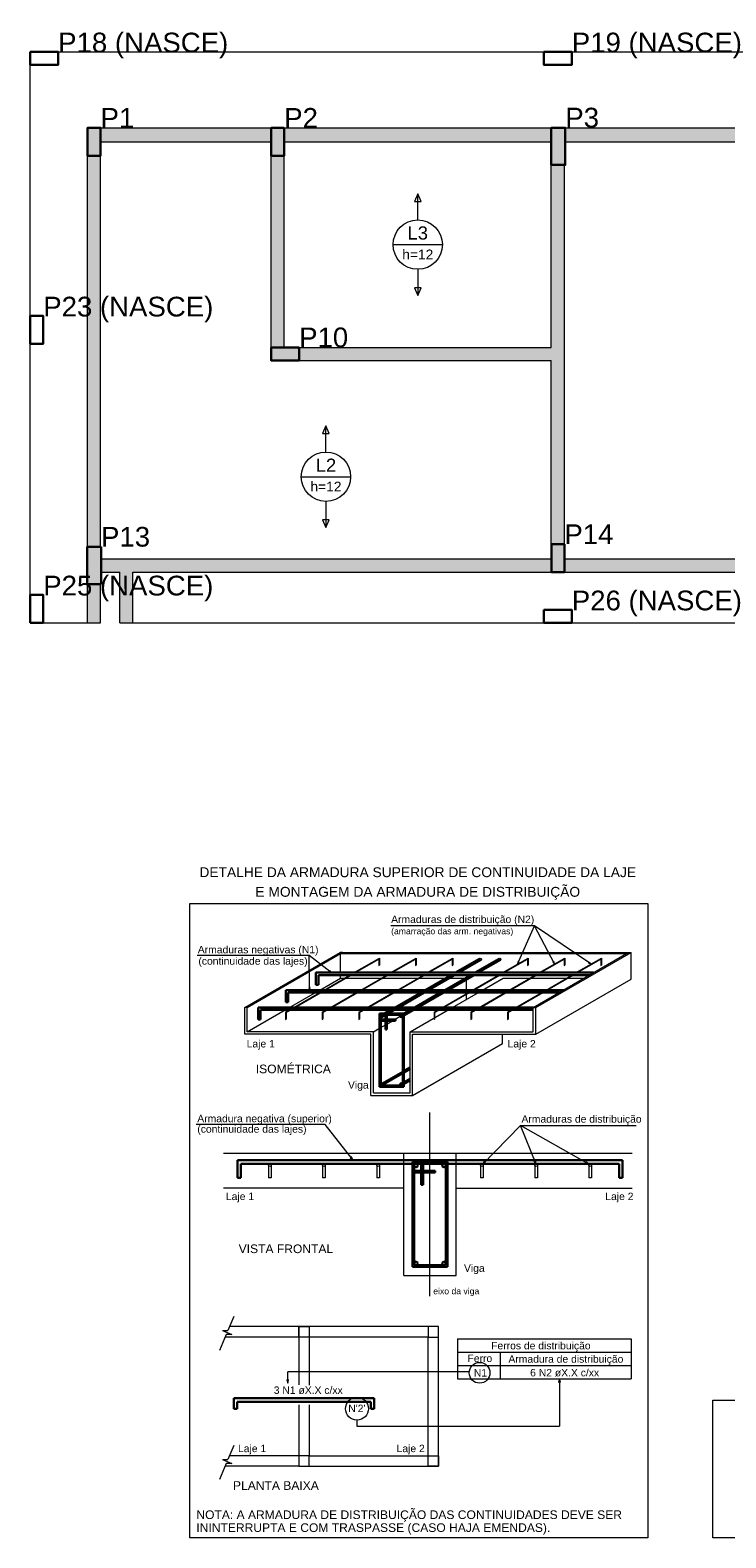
# Model space of a CAD drawing. Header units: millimetres. Extents: x 1852 to 2571, y -668 to -390.
# Tile 1 of 84: x 1853 to 1868, y -602 to -570. Entities that reach past the tile are written whole.
import ezdxf

# ---------------------------------------------------------------- set-up
doc = ezdxf.new("R2010")
doc.units = ezdxf.units.MM
for name, color, linetype, lineweight in [('Cotas', 1, 'Continuous', 0), ('DT-Armadura', 1, 'Continuous', 30), ('DT-ARMADURA NEG', 1, 'Continuous', 20), ('DT-Forma', 5, 'Continuous', 5), ('DT-Hachura pilar em laje', 252, 'Continuous', 5), ('DT-Hachura viga em laje', 254, 'Continuous', 5), ('DT-Relação do aço', 250, 'Continuous', 5), ('DT-Textos', 7, 'Continuous', 5), ('EIXOS', 1, 'Continuous', 20), ('FO-Pilares', 4, 'Continuous', 30), ('FO-Vigas', 1, 'Continuous', 20)]:
    doc.layers.add(name, color=color, linetype=linetype, lineweight=lineweight)
doc.styles.add('ARIAL', font='arial.ttf')

msp = doc.modelspace()

# ---------------------------------------------------------------- hatches: boundary and pattern name
at = {"layer": 'DT-Hachura pilar em laje', "linetype": 'Continuous'}
for points in [[(1853.8287, -572.5904), (1853.9687, -572.5904), (1854.1087, -572.5904), (1854.1087, -572.2904), (1854.1087, -571.9904), (1853.9687, -571.9904), (1853.8287, -571.9904), (1853.8287, -572.2904)], [(1858.0497, -571.9906), (1857.9097, -571.9906), (1857.7697, -571.9906), (1857.7697, -572.2906), (1857.7697, -572.5906), (1857.9097, -572.5906), (1858.0497, -572.5906), (1858.0497, -572.2906)], [(1863.7817, -572.7906), (1863.9317, -572.7906), (1864.0817, -572.7906), (1864.0817, -572.3906), (1864.0817, -571.9906), (1863.9317, -571.9906), (1863.7817, -571.9906), (1863.7817, -572.3906)], [(1857.7697, -576.7118), (1857.7697, -576.8518), (1857.7697, -576.9918), (1858.0697, -576.9918), (1858.3697, -576.9918), (1858.3697, -576.8518), (1858.3697, -576.7118), (1858.0697, -576.7118)], [(1864.0621, -580.9328), (1863.9221, -580.9328), (1863.7821, -580.9328), (1863.7821, -581.2328), (1863.7821, -581.5328), (1863.9221, -581.5328), (1864.0621, -581.5328), (1864.0621, -581.2328)], [(1854.1187, -580.9928), (1853.9687, -580.9928), (1853.8187, -580.9928), (1853.8187, -581.3928), (1853.8187, -581.7928), (1853.9687, -581.7928), (1854.1187, -581.7928), (1854.1187, -581.3928)]]:
    msp.add_hatch(color=256, dxfattribs=at).paths.add_polyline_path(points)
at = {"layer": 'DT-Hachura viga em laje', "linetype": 'Continuous'}
for points in [[(1857.7697, -571.9906), (1857.7697, -571.9906), (1854.1087, -571.9906), (1854.1087, -572.2906), (1857.7697, -572.2906), (1857.7697, -571.9906)], [(1863.7817, -571.9906), (1863.7817, -571.9906), (1858.0497, -571.9906), (1858.0497, -572.2906), (1863.7817, -572.2906), (1863.7817, -571.9906)], [(1870.7237, -571.9906), (1870.7237, -571.9906), (1864.0817, -571.9906), (1864.0817, -572.2906), (1870.7237, -572.2906), (1870.7237, -571.9906)], [(1854.1087, -572.5904), (1854.1087, -572.5904), (1853.8287, -572.5904), (1853.8287, -580.9928), (1854.1087, -580.9928), (1854.1087, -572.5904)], [(1858.0497, -572.5906), (1858.0497, -572.5906), (1857.7697, -572.5906), (1857.7697, -576.7118), (1858.0497, -576.7118), (1858.0497, -572.5906)], [(1864.0617, -572.7906), (1864.0617, -572.7906), (1863.7817, -572.7906), (1863.7817, -576.7118), (1863.9217, -576.8518), (1864.0617, -576.8518), (1864.0617, -572.7906)], [(1863.9217, -576.8518), (1863.9217, -576.8518), (1863.7817, -576.7118), (1858.3697, -576.7118), (1858.3697, -576.9918), (1863.7817, -576.9918), (1863.9217, -576.8518)], [(1864.0617, -576.8518), (1864.0617, -576.8518), (1863.9217, -576.8518), (1863.7817, -576.9918), (1863.7817, -580.9328), (1864.0617, -580.9328), (1864.0617, -576.8518)], [(1854.6589, -581.3928), (1854.6589, -581.3928), (1854.6589, -581.2528), (1854.1187, -581.2528), (1854.1187, -581.5328), (1854.5189, -581.5328), (1854.6589, -581.3928)], [(1863.7821, -581.2528), (1863.7821, -581.2528), (1854.6589, -581.2528), (1854.6589, -581.3928), (1854.7989, -581.5328), (1863.7821, -581.5328), (1863.7821, -581.2528)], [(1873.3241, -581.2528), (1873.3241, -581.2528), (1864.0621, -581.2528), (1864.0621, -581.5328), (1873.3241, -581.5328), (1873.3241, -581.2528)], [(1854.7989, -581.5328), (1854.7989, -581.5328), (1854.6589, -581.3928), (1854.5189, -581.5328), (1854.5189, -582.6232), (1854.7989, -582.6232), (1854.7989, -581.5328)], [(1854.1087, -581.7928), (1854.1087, -581.7928), (1853.8287, -581.7928), (1853.8287, -582.6232), (1854.1087, -582.6232), (1854.1087, -581.7928)]]:
    msp.add_hatch(color=256, dxfattribs=at).paths.add_polyline_path(points)

# ---------------------------------------------------------------- linework, layer by layer
at = {"layer": 'Cotas'}
for p, q in [((1863.4176, -589.1326), (1860.3368, -589.1326)), ((1863.0569, -589.9568), (1863.4176, -589.1326)), ((1863.8507, -589.949), (1863.4176, -589.1326)), ((1864.6261, -589.9495), (1863.4176, -589.1326)), ((1858.5881, -589.7673), (1856.1824, -589.7673)), ((1858.5923, -590.5081), (1858.5881, -589.7673)), ((1859.0574, -590.1348), (1858.5881, -589.7673)), ((1858.9295, -593.3981), (1856.1628, -593.3981)), ((1859.5258, -594.1631), (1858.9295, -593.3981)), ((1862.3015, -594.2606), (1863.1168, -593.4199)), ((1863.4535, -594.2486), (1863.1168, -593.4199)), ((1863.1168, -593.4199), (1865.6038, -593.4199)), ((1864.5898, -594.2501), (1863.1168, -593.4199)), ((1856.9699, -597.5201), (1856.8424, -597.8224)), ((1856.8071, -597.9071), (1856.6616, -598.2514)), ((1856.7239, -597.8224), (1856.8244, -597.8651)), ((1856.7239, -597.8224), (1856.8424, -597.8224)), ((1856.9249, -597.9071), (1856.8071, -597.9071)), ((1856.8244, -597.8651), (1856.9249, -597.9071)), ((1862.0211, -598.7111), (1858.1249, -598.7111)), ((1858.1249, -598.9556), (1858.1249, -598.7111)), ((1863.9576, -598.8626), (1863.9576, -599.8796)), ((1859.6106, -599.7476), (1859.6106, -599.8796)), ((1859.6106, -599.8796), (1863.9576, -599.8796)), ((1856.9699, -600.2951), (1856.8424, -600.5974)), ((1856.8071, -600.6821), (1856.6616, -601.0264)), ((1856.7239, -600.5974), (1856.8244, -600.6401)), ((1856.7239, -600.5974), (1856.8424, -600.5974)), ((1856.9249, -600.6821), (1856.8071, -600.6821)), ((1856.8244, -600.6401), (1856.9249, -600.6821))]:
    msp.add_line(p, q, dxfattribs=at)
for points in [[(1856.0223, -588.6494), (1865.8541, -588.6494), (1865.8541, -602.277), (1856.0223, -602.277), (1856.0223, -588.6494)], [(1863.0569, -589.9568), (1863.0894, -589.9159), (1863.0648, -589.9049), (1863.0569, -589.9568)], [(1863.8507, -589.949), (1863.8391, -589.8975), (1863.815, -589.9106), (1863.8507, -589.949)], [(1864.6261, -589.9495), (1864.5915, -589.9101), (1864.5762, -589.9327), (1864.6261, -589.9495)], [(1859.0574, -590.1348), (1859.0259, -590.0928), (1859.0091, -590.1143), (1859.0574, -590.1348)], [(1858.5923, -590.5081), (1858.6059, -590.4572), (1858.5786, -590.4577), (1858.5923, -590.5081)], [(1859.5258, -594.1631), (1859.4965, -594.0941), (1859.4658, -594.1181), (1859.5258, -594.1631)], [(1862.3015, -594.2606), (1862.3653, -594.2216), (1862.3375, -594.1946), (1862.3015, -594.2606)], [(1863.4535, -594.2486), (1863.4438, -594.1744), (1863.4078, -594.1886), (1863.4535, -594.2486)], [(1864.5898, -594.2501), (1864.5358, -594.1976), (1864.517, -594.2314), (1864.5898, -594.2501)], [(1858.1249, -598.9556), (1858.1444, -598.8829), (1858.1054, -598.8829), (1858.1249, -598.9556)], [(1863.9576, -598.8626), (1863.9381, -598.9346), (1863.9771, -598.9346), (1863.9576, -598.8626)]]:
    msp.add_lwpolyline(points, dxfattribs=at)
msp.add_lwpolyline([(1867.251, -599.322), (1874.232, -599.322), (1874.232, -602.277), (1867.251, -602.277), (1867.251, -599.322), (1867.251, -599.322), (1867.251, -599.322)], close=True, dxfattribs=at)
for centre, radius in [((1862.2424, -598.7321), 0.2224), ((1859.6106, -599.5031), 0.2443)]:
    msp.add_circle(centre, radius, dxfattribs=at)
at = {"layer": 'DT-Armadura'}
for p, q in [((1861.7255, -590.1364), (1862.2426, -589.8377)), ((1861.7948, -590.1364), (1862.2678, -589.8634)), ((1862.1455, -590.1364), (1862.6626, -589.8377)), ((1862.2148, -590.1364), (1862.6878, -589.8634)), ((1858.7314, -590.1364), (1864.6902, -590.1364)), ((1858.7314, -590.1364), (1858.7314, -590.3989)), ((1858.7839, -590.1889), (1864.5993, -590.1889)), ((1858.7839, -590.1889), (1858.7839, -590.3989)), ((1861.0776, -590.5102), (1861.6347, -590.1889)), ((1861.1469, -590.5102), (1861.704, -590.1889)), ((1861.4976, -590.5102), (1862.0547, -590.1889)), ((1861.5438, -590.2414), (1861.6347, -590.1889)), ((1861.5669, -590.5102), (1862.124, -590.1889)), ((1861.6131, -590.2414), (1861.704, -590.1889)), ((1861.9638, -590.2414), (1862.0547, -590.1889)), ((1862.0331, -590.2414), (1862.124, -590.1889)), ((1858.0836, -590.5627), (1858.0836, -590.5102)), ((1858.0836, -590.5102), (1864.0423, -590.5102)), ((1858.0836, -590.5102), (1858.0836, -590.5627)), ((1858.0836, -590.5102), (1858.0836, -590.7727)), ((1858.1361, -590.5627), (1863.9515, -590.5627)), ((1858.1361, -590.5627), (1858.1361, -590.7727)), ((1858.7314, -590.3989), (1858.7839, -590.3989)), ((1860.4298, -590.8845), (1860.9868, -590.5627)), ((1860.4991, -590.8845), (1861.0561, -590.5627)), ((1860.8498, -590.8845), (1861.4068, -590.5627)), ((1860.9191, -590.8845), (1861.4761, -590.5627)), ((1857.4882, -590.937), (1857.4882, -590.8845)), ((1857.4882, -590.8845), (1863.3945, -590.8845)), ((1857.4882, -590.8845), (1857.4882, -590.937)), ((1857.4882, -590.8845), (1857.4882, -591.147)), ((1857.5407, -590.937), (1863.3945, -590.937)), ((1857.5407, -590.937), (1857.5407, -591.147)), ((1858.0836, -590.7727), (1858.1361, -590.7727)), ((1860.2025, -591.0158), (1860.339, -590.937)), ((1860.2718, -591.0158), (1860.4083, -590.937)), ((1860.6188, -591.0179), (1860.759, -590.937)), ((1860.6188, -591.0578), (1860.8283, -590.937)), ((1857.4882, -591.147), (1857.5407, -591.147)), ((1860.6188, -591.0158), (1860.0938, -591.0158)), ((1860.0938, -591.0158), (1860.0938, -591.042)), ((1860.0938, -591.042), (1860.0938, -592.5908)), ((1860.0938, -591.1733), (1860.435, -591.1733)), ((1860.5925, -591.042), (1860.12, -591.042)), ((1860.12, -591.042), (1860.12, -591.147)), ((1860.12, -591.147), (1860.435, -591.147)), ((1860.12, -591.1733), (1860.12, -592.5645)), ((1860.172, -591.073), (1860.2266, -591.042)), ((1860.225, -591.042), (1860.225, -591.147)), ((1860.225, -591.1733), (1860.225, -591.357)), ((1860.2513, -591.042), (1860.2513, -591.147)), ((1860.2513, -591.1733), (1860.2513, -591.357)), ((1860.435, -591.147), (1860.435, -591.1733)), ((1860.5925, -592.5645), (1860.5925, -591.042)), ((1860.6188, -591.0158), (1860.6188, -591.042)), ((1860.6188, -592.5908), (1860.6188, -591.042)), ((1860.225, -591.357), (1860.2513, -591.357)), ((1860.1594, -592.5152), (1860.5925, -592.2653)), ((1860.6188, -592.25), (1860.75, -592.1744)), ((1860.6188, -592.2805), (1860.75, -592.2049)), ((1860.0938, -592.5908), (1860.6188, -592.5908)), ((1860.12, -592.5645), (1860.5925, -592.5645)), ((1860.1725, -592.5383), (1860.5925, -592.2957)), ((1860.5794, -592.5152), (1860.5925, -592.5078)), ((1860.6188, -592.4926), (1860.75, -592.417)), ((1860.6188, -592.523), (1860.75, -592.4469)), ((1857.0455, -594.1669), (1865.3098, -594.1669)), ((1857.0455, -594.1669), (1857.0455, -594.2419)), ((1857.0455, -594.1669), (1857.0455, -594.5419)), ((1865.3098, -594.1669), (1865.3098, -594.5419)), ((1857.0455, -594.5419), (1857.1205, -594.5419)), ((1857.1205, -594.2419), (1865.2348, -594.2419)), ((1857.1205, -594.2419), (1857.1205, -594.5419)), ((1860.803, -594.2419), (1860.803, -596.4544)), ((1860.803, -594.4294), (1861.2905, -594.4294)), ((1861.5155, -594.2419), (1860.8405, -594.2419)), ((1860.8405, -594.2419), (1860.8405, -594.3919)), ((1860.8405, -594.3919), (1861.2905, -594.3919)), ((1860.8405, -594.4294), (1860.8405, -596.4169)), ((1860.9905, -594.2419), (1860.9905, -594.3919)), ((1860.9905, -594.4294), (1860.9905, -594.6919)), ((1861.028, -594.2419), (1861.028, -594.3919)), ((1861.028, -594.4294), (1861.028, -594.6919)), ((1861.2905, -594.3919), (1861.2905, -594.4294)), ((1861.5155, -596.4169), (1861.5155, -594.2419)), ((1861.553, -596.4544), (1861.553, -594.2419)), ((1865.2348, -594.2419), (1865.2348, -594.5419)), ((1865.3098, -594.5419), (1865.2348, -594.5419)), ((1860.9905, -594.6919), (1861.028, -594.6919)), ((1860.803, -596.4544), (1861.553, -596.4544)), ((1860.8405, -596.4169), (1861.5155, -596.4169)), ((1856.9676, -599.2781), (1859.9819, -599.2781)), ((1856.9676, -599.2781), (1856.9676, -599.3531)), ((1856.9676, -599.2781), (1856.9676, -599.5031)), ((1857.0426, -599.3531), (1859.9069, -599.3531)), ((1857.0426, -599.3531), (1857.0426, -599.5031)), ((1859.9069, -599.3531), (1859.9069, -599.5031)), ((1859.9819, -599.2781), (1859.9819, -599.5031)), ((1856.9676, -599.5031), (1857.0426, -599.5031)), ((1859.9819, -599.5031), (1859.9069, -599.5031))]:
    msp.add_line(p, q, dxfattribs=at)
at = {"layer": 'DT-Armadura', "linetype": 'Continuous'}
for p, q in [((1861.553, -594.2044), (1860.803, -594.2044)), ((1860.803, -594.2044), (1860.803, -594.2419)), ((1861.553, -594.2044), (1861.553, -594.2419))]:
    msp.add_line(p, q, dxfattribs=at)
at = {"layer": 'DT-Armadura'}
for centre, radius in [((1860.1463, -591.0683), 0.0262), ((1860.5663, -591.0683), 0.0262), ((1860.1463, -592.5383), 0.0262), ((1860.5663, -592.5383), 0.0262), ((1860.878, -594.2794), 0.0375), ((1861.478, -594.2794), 0.0375), ((1860.878, -596.3794), 0.0375), ((1861.478, -596.3794), 0.0375)]:
    msp.add_circle(centre, radius, dxfattribs=at)
at = {"layer": 'DT-ARMADURA NEG'}
for p, q in [((1859.552, -590.1364), (1860.0926, -589.8241)), ((1859.5782, -590.1364), (1860.0812, -589.8459)), ((1860.0812, -589.8459), (1860.0812, -589.9819)), ((1860.0812, -589.9819), (1860.0926, -589.9753)), ((1860.0926, -589.8241), (1860.0926, -589.9753)), ((1860.3395, -590.1364), (1860.8801, -589.8241)), ((1860.3657, -590.1364), (1860.8687, -589.8459)), ((1860.8687, -589.8459), (1860.8687, -589.9819)), ((1860.8687, -589.9819), (1860.8801, -589.9753)), ((1860.8801, -589.8241), (1860.8801, -589.9753)), ((1861.127, -590.1364), (1861.6676, -589.8241)), ((1861.1532, -590.1364), (1861.6562, -589.8459)), ((1861.6562, -589.8459), (1861.6562, -589.9819)), ((1861.6562, -589.9819), (1861.6676, -589.9753)), ((1861.6676, -589.8241), (1861.6676, -589.9753)), ((1862.7408, -590.1364), (1863.2814, -589.8241)), ((1862.7671, -590.1364), (1863.27, -589.8459)), ((1863.27, -589.8459), (1863.27, -589.9819)), ((1863.27, -589.9819), (1863.2814, -589.9753)), ((1863.2814, -589.8241), (1863.2814, -589.9753)), ((1863.5283, -590.1364), (1864.0689, -589.8241)), ((1863.5546, -590.1364), (1864.0575, -589.8459)), ((1864.0575, -589.8459), (1864.0575, -589.9819)), ((1864.0575, -589.9819), (1864.0689, -589.9753)), ((1864.0689, -589.8241), (1864.0689, -589.9753)), ((1864.3158, -590.1364), (1864.8564, -589.8241)), ((1864.3421, -590.1364), (1864.845, -589.8459)), ((1864.845, -589.8459), (1864.845, -589.9819)), ((1864.845, -589.9819), (1864.8564, -589.9753)), ((1864.8564, -589.8241), (1864.8564, -589.9753)), ((1858.9041, -590.5102), (1859.4612, -590.1889)), ((1858.9304, -590.5102), (1859.4874, -590.1889)), ((1859.6916, -590.5102), (1860.2487, -590.1889)), ((1859.7179, -590.5102), (1860.2749, -590.1889)), ((1860.4791, -590.5102), (1861.0362, -590.1889)), ((1860.5054, -590.5102), (1861.0624, -590.1889)), ((1862.093, -590.5102), (1862.65, -590.1889)), ((1862.1192, -590.5102), (1862.6763, -590.1889)), ((1862.8805, -590.5102), (1863.4375, -590.1889)), ((1862.9067, -590.5102), (1863.4638, -590.1889)), ((1863.668, -590.5102), (1864.225, -590.1889)), ((1863.6942, -590.5102), (1864.2513, -590.1889)), ((1858.2563, -590.8845), (1858.8133, -590.5627)), ((1858.2825, -590.8845), (1858.8396, -590.5627)), ((1859.0438, -590.8845), (1859.6008, -590.5627)), ((1859.07, -590.8845), (1859.6271, -590.5627)), ((1859.8313, -590.8845), (1860.3883, -590.5627)), ((1859.8575, -590.8845), (1860.4146, -590.5627)), ((1861.4451, -590.8845), (1862.0022, -590.5627)), ((1861.4714, -590.8845), (1862.0284, -590.5627)), ((1862.2326, -590.8845), (1862.7897, -590.5627)), ((1862.2589, -590.8845), (1862.8159, -590.5627)), ((1863.0201, -590.8845), (1863.5772, -590.5627)), ((1863.0464, -590.8845), (1863.6034, -590.5627)), ((1858.078, -590.9874), (1858.1655, -590.937)), ((1858.0893, -590.9958), (1858.1917, -590.937)), ((1858.8655, -590.9874), (1858.953, -590.937)), ((1858.8768, -590.9958), (1858.9792, -590.937)), ((1859.653, -590.9874), (1859.7405, -590.937)), ((1859.6643, -590.9958), (1859.7667, -590.937)), ((1861.2668, -590.9874), (1861.3543, -590.937)), ((1861.2782, -590.9958), (1861.3806, -590.937)), ((1862.0543, -590.9874), (1862.1418, -590.937)), ((1862.0657, -590.9958), (1862.1681, -590.937)), ((1862.8418, -590.9874), (1862.9293, -590.937)), ((1862.8532, -590.9958), (1862.9556, -590.937)), ((1858.078, -590.9874), (1858.078, -591.1454)), ((1858.078, -591.1454), (1858.0893, -591.1388)), ((1858.0893, -590.9958), (1858.0893, -591.1388)), ((1858.8655, -590.9874), (1858.8655, -591.1454)), ((1858.8655, -591.1454), (1858.8768, -591.1388)), ((1858.8768, -590.9958), (1858.8768, -591.1388)), ((1859.653, -590.9874), (1859.653, -591.1454)), ((1859.653, -591.1454), (1859.6643, -591.1388)), ((1859.6643, -590.9958), (1859.6643, -591.1388)), ((1861.2668, -590.9874), (1861.2668, -591.1454)), ((1861.2668, -591.1454), (1861.2782, -591.1388)), ((1861.2782, -590.9958), (1861.2782, -591.1388)), ((1862.0543, -590.9874), (1862.0543, -591.1454)), ((1862.0543, -591.1454), (1862.0657, -591.1388)), ((1862.0657, -590.9958), (1862.0657, -591.1388)), ((1862.8418, -590.9874), (1862.8418, -591.1454)), ((1862.8418, -591.1454), (1862.8532, -591.1388)), ((1862.8532, -590.9958), (1862.8532, -591.1388)), ((1857.7092, -594.2711), (1857.7092, -594.5419)), ((1857.7678, -594.5419), (1857.7092, -594.5419)), ((1857.7678, -594.2711), (1857.7678, -594.5419)), ((1858.8717, -594.2711), (1858.8717, -594.5419)), ((1858.9303, -594.5419), (1858.8717, -594.5419)), ((1858.9303, -594.2711), (1858.9303, -594.5419)), ((1860.035, -594.2711), (1860.035, -594.5419)), ((1860.0936, -594.5419), (1860.035, -594.5419)), ((1860.0936, -594.2711), (1860.0936, -594.5419)), ((1862.2625, -594.2711), (1862.2625, -594.5419)), ((1862.3211, -594.5419), (1862.2625, -594.5419)), ((1862.3211, -594.2711), (1862.3211, -594.5419)), ((1863.4257, -594.2711), (1863.4257, -594.5419)), ((1863.4843, -594.5419), (1863.4257, -594.5419)), ((1863.4843, -594.2711), (1863.4843, -594.5419)), ((1864.5882, -594.2711), (1864.5882, -594.5419)), ((1864.6468, -594.5419), (1864.5882, -594.5419)), ((1864.6468, -594.2711), (1864.6468, -594.5419))]:
    msp.add_line(p, q, dxfattribs=at)
for centre, radius in [((1862.2547, -589.8508), 0.0262), ((1862.6747, -589.8508), 0.0262), ((1857.7385, -594.2711), 0.0293), ((1858.901, -594.2711), 0.0293), ((1860.0643, -594.2711), 0.0293), ((1862.2918, -594.2711), 0.0293), ((1863.455, -594.2711), 0.0293), ((1864.6175, -594.2711), 0.0293)]:
    msp.add_circle(centre, radius, dxfattribs=at)
at = {"layer": 'DT-Forma'}
for p, q in [((1857.2016, -590.8845), (1859.2475, -589.7033)), ((1857.2541, -590.8845), (1859.2543, -589.7295)), ((1859.2018, -589.7295), (1865.4477, -589.7295)), ((1859.3, -589.7033), (1859.2475, -589.7033)), ((1859.2543, -590.1364), (1859.2543, -589.7295)), ((1859.3, -589.7033), (1865.4929, -589.7033)), ((1863.3945, -590.8845), (1865.3952, -589.7295)), ((1863.447, -590.8845), (1865.4929, -589.7033)), ((1865.4404, -589.7033), (1865.4929, -589.7033)), ((1865.4929, -590.2808), (1865.4929, -589.7033)), ((1858.8112, -590.5102), (1859.2543, -590.2545)), ((1859.2543, -590.2545), (1859.2543, -590.1889)), ((1859.2543, -590.2545), (1859.3472, -590.2545)), ((1859.3735, -590.2545), (1860.1347, -590.2545)), ((1860.161, -590.2545), (1860.9222, -590.2545)), ((1860.9485, -590.2545), (1861.5213, -590.2545)), ((1861.5906, -590.2545), (1861.9413, -590.2545)), ((1861.9628, -590.5102), (1861.9628, -590.2818)), ((1862.3072, -590.5102), (1862.7503, -590.2545)), ((1862.7503, -590.2545), (1863.3236, -590.2545)), ((1863.3498, -590.2545), (1864.1111, -590.2545)), ((1863.447, -591.462), (1865.4929, -590.2808)), ((1864.1373, -590.2545), (1864.4859, -590.2545)), ((1858.1634, -590.8845), (1858.7204, -590.5627)), ((1861.6593, -590.8845), (1862.2164, -590.5627)), ((1861.9628, -590.5853), (1861.9628, -590.5627)), ((1861.9628, -590.7092), (1861.9628, -590.6005)), ((1857.2016, -591.462), (1857.2016, -590.8845)), ((1857.2541, -590.8845), (1857.2016, -590.8845)), ((1857.2541, -591.4095), (1857.2541, -590.8845)), ((1857.2541, -591.4095), (1858.072, -590.937)), ((1860.75, -591.4095), (1861.5685, -590.937)), ((1863.3945, -591.4095), (1863.3945, -590.8845)), ((1863.3945, -590.8845), (1863.447, -590.8845)), ((1863.447, -591.462), (1863.447, -590.8845)), ((1860.12, -591.3182), (1860.225, -591.2578)), ((1860.2513, -591.2426), (1860.3715, -591.1733)), ((1860.4172, -591.147), (1860.5411, -591.0751)), ((1859.91, -591.462), (1857.2016, -591.462)), ((1859.9625, -591.4095), (1857.2541, -591.4095)), ((1859.91, -592.7745), (1859.91, -591.462)), ((1859.9625, -591.4095), (1860.0938, -591.3334)), ((1859.9625, -592.722), (1859.9625, -591.4095)), ((1860.75, -591.4095), (1863.3945, -591.4095)), ((1860.75, -592.722), (1860.75, -591.4095)), ((1860.8025, -592.7745), (1860.8025, -591.462)), ((1860.8025, -591.462), (1863.447, -591.462)), ((1862.7351, -591.6589), (1862.7351, -591.462)), ((1860.8025, -592.7745), (1862.7351, -591.6589)), ((1859.91, -592.7745), (1860.8025, -592.7745)), ((1859.9625, -592.722), (1860.75, -592.722)), ((1856.7455, -594.0169), (1865.5183, -594.0169)), ((1860.6155, -594.7669), (1856.7455, -594.7669)), ((1860.6155, -596.6419), (1860.6155, -594.7669)), ((1861.7405, -594.7669), (1865.5183, -594.7669)), ((1861.7405, -596.6419), (1861.7405, -594.7669)), ((1860.6155, -596.6419), (1861.7405, -596.6419)), ((1858.3604, -597.7399), (1856.8776, -597.7399)), ((1858.3604, -597.9649), (1856.7824, -597.9649)), ((1858.3604, -600.5149), (1856.8776, -600.5149)), ((1858.3604, -600.7399), (1856.7824, -600.7399))]:
    msp.add_line(p, q, dxfattribs=at)
at = {"layer": 'DT-Forma', "linetype": 'Continuous'}
for p, q in [((1860.6155, -594.7669), (1860.6155, -594.0169)), ((1861.7405, -594.7669), (1861.7405, -594.0169))]:
    msp.add_line(p, q, dxfattribs=at)
at = {"layer": 'DT-Forma'}
for points in [[(1858.5854, -597.9649), (1858.3604, -597.9649), (1858.3604, -597.7399), (1858.5854, -597.7399), (1858.5854, -597.9649)], [(1858.3604, -600.7399), (1861.3604, -600.7399), (1861.3604, -597.7399), (1858.3604, -597.7399), (1858.3604, -598.9924)], [(1861.1354, -597.9649), (1861.3604, -597.9649), (1861.3604, -597.7399), (1861.1354, -597.7399), (1861.1354, -597.9649)], [(1858.5854, -600.5149), (1861.1354, -600.5149), (1861.1354, -597.9649), (1858.5854, -597.9649), (1858.5854, -598.9969)], [(1858.3604, -599.4214), (1858.3604, -600.7399)], [(1858.5854, -599.4176), (1858.5854, -600.5149)], [(1858.5854, -600.5149), (1858.3604, -600.5149), (1858.3604, -600.7399), (1858.5854, -600.7399), (1858.5854, -600.5149)], [(1861.1354, -600.5149), (1861.3604, -600.5149), (1861.3604, -600.7399), (1861.1354, -600.7399), (1861.1354, -600.5149)]]:
    msp.add_lwpolyline(points, dxfattribs=at)
at = {"layer": 'DT-Relação do aço', "color": 7}
for p, q in [((1861.7669, -598.0016), (1865.4929, -598.0016)), ((1861.7669, -598.0016), (1861.7669, -598.8626)), ((1865.4929, -598.0016), (1865.4929, -598.8626)), ((1861.7669, -598.2881), (1865.4929, -598.2881)), ((1862.6856, -598.2881), (1862.6856, -598.8626)), ((1861.7669, -598.5739), (1865.4929, -598.5739)), ((1861.7669, -598.8626), (1865.4929, -598.8626))]:
    msp.add_line(p, q, dxfattribs=at)
at = {"layer": 'DT-Textos'}
for p, q in [((1860.9157, -573.4069), (1860.8451, -573.5764)), ((1860.9863, -573.5764), (1860.9157, -573.4069)), ((1860.8451, -573.5764), (1860.9863, -573.5764)), ((1860.3862, -574.5012), (1861.4452, -574.5012)), ((1860.9863, -575.4261), (1860.8451, -575.4261)), ((1860.8451, -575.4261), (1860.9157, -575.5955)), ((1860.9157, -575.5955), (1860.9863, -575.4261)), ((1858.9454, -578.3913), (1858.8748, -578.5608)), ((1858.8748, -578.5608), (1859.016, -578.5608)), ((1859.016, -578.5608), (1858.9454, -578.3913)), ((1858.4159, -579.4856), (1859.4749, -579.4856)), ((1859.016, -580.4105), (1858.8748, -580.4105)), ((1858.8748, -580.4105), (1858.9454, -580.5799)), ((1858.9454, -580.5799), (1859.016, -580.4105))]:
    msp.add_line(p, q, dxfattribs=at)
for points in [[(1860.9157, -573.9717), (1860.9157, -573.4069)], [(1860.9157, -575.0307), (1860.9157, -575.5955)], [(1858.9454, -578.9561), (1858.9454, -578.3913)], [(1858.9454, -580.0151), (1858.9454, -580.5799)]]:
    msp.add_lwpolyline(points, dxfattribs=at)
for centre in [(1860.9157, -574.5012), (1858.9454, -579.4856)]:
    msp.add_circle(centre, 0.5295, dxfattribs=at)
at = {"layer": 'EIXOS'}
msp.add_line((1861.178, -597.0844), (1861.178, -593.1394), dxfattribs=at)
at = {"layer": 'FO-Pilares'}
for points in [[(1852.5983, -570.36), (1852.5983, -570.5), (1852.5983, -570.64), (1852.8983, -570.64), (1853.1983, -570.64), (1853.1983, -570.5), (1853.1983, -570.36), (1852.8983, -570.36), (1852.5983, -570.36)], [(1863.6217, -570.36), (1863.6217, -570.5), (1863.6217, -570.64), (1863.9217, -570.64), (1864.2217, -570.64), (1864.2217, -570.5), (1864.2217, -570.36), (1863.9217, -570.36), (1863.6217, -570.36)], [(1853.8287, -572.5904), (1853.9687, -572.5904), (1854.1087, -572.5904), (1854.1087, -572.2904), (1854.1087, -571.9904), (1853.9687, -571.9904), (1853.8287, -571.9904), (1853.8287, -572.2904), (1853.8287, -572.5904)], [(1858.0497, -571.9906), (1857.9097, -571.9906), (1857.7697, -571.9906), (1857.7697, -572.2906), (1857.7697, -572.5906), (1857.9097, -572.5906), (1858.0497, -572.5906), (1858.0497, -572.2906), (1858.0497, -571.9906)], [(1863.7817, -572.7906), (1863.9317, -572.7906), (1864.0817, -572.7906), (1864.0817, -572.3906), (1864.0817, -571.9906), (1863.9317, -571.9906), (1863.7817, -571.9906), (1863.7817, -572.3906), (1863.7817, -572.7906)], [(1852.5983, -576.6316), (1852.7383, -576.6316), (1852.8783, -576.6316), (1852.8783, -576.3316), (1852.8783, -576.0316), (1852.7383, -576.0316), (1852.5983, -576.0316), (1852.5983, -576.3316), (1852.5983, -576.6316)], [(1857.7697, -576.7118), (1857.7697, -576.8518), (1857.7697, -576.9918), (1858.0697, -576.9918), (1858.3697, -576.9918), (1858.3697, -576.8518), (1858.3697, -576.7118), (1858.0697, -576.7118), (1857.7697, -576.7118)], [(1864.0621, -580.9328), (1863.9221, -580.9328), (1863.7821, -580.9328), (1863.7821, -581.2328), (1863.7821, -581.5328), (1863.9221, -581.5328), (1864.0621, -581.5328), (1864.0621, -581.2328), (1864.0621, -580.9328)], [(1854.1187, -580.9928), (1853.9687, -580.9928), (1853.8187, -580.9928), (1853.8187, -581.3928), (1853.8187, -581.7928), (1853.9687, -581.7928), (1854.1187, -581.7928), (1854.1187, -581.3928), (1854.1187, -580.9928)], [(1852.5983, -582.6232), (1852.7383, -582.6232), (1852.8783, -582.6232), (1852.8783, -582.3232), (1852.8783, -582.0232), (1852.7383, -582.0232), (1852.5983, -582.0232), (1852.5983, -582.3232), (1852.5983, -582.6232)], [(1863.6217, -582.3432), (1863.6217, -582.4832), (1863.6217, -582.6232), (1863.9217, -582.6232), (1864.2217, -582.6232), (1864.2217, -582.4832), (1864.2217, -582.3432), (1863.9217, -582.3432), (1863.6217, -582.3432)]]:
    msp.add_lwpolyline(points, close=True, dxfattribs=at)
at = {"layer": 'FO-Vigas'}
for p, q in [((1853.1983, -570.36), (1863.6217, -570.36)), ((1864.2217, -570.36), (1873.0043, -570.36)), ((1852.5983, -576.0316), (1852.5983, -570.64)), ((1854.1087, -571.9906), (1857.7697, -571.9906)), ((1858.0497, -571.9906), (1863.7817, -571.9906)), ((1864.0817, -571.9906), (1870.7235, -571.9906)), ((1854.1087, -572.2906), (1857.7697, -572.2906)), ((1858.0497, -572.2906), (1863.7817, -572.2906)), ((1864.0817, -572.2906), (1870.7235, -572.2906)), ((1853.8287, -580.9928), (1853.8287, -572.5904)), ((1854.1087, -580.9928), (1854.1087, -572.5904)), ((1857.7697, -576.7118), (1857.7697, -572.5906)), ((1858.0497, -576.7118), (1858.0497, -572.5906)), ((1863.7817, -576.7118), (1863.7817, -572.7906)), ((1864.0617, -576.8518), (1864.0617, -572.7906)), ((1852.5983, -582.0232), (1852.5983, -576.6316)), ((1858.3697, -576.7118), (1863.7817, -576.7118)), ((1858.3697, -576.9918), (1863.7817, -576.9918)), ((1863.7817, -580.9328), (1863.7817, -576.9918)), ((1864.0617, -580.9328), (1864.0617, -576.8518)), ((1854.1187, -581.2528), (1854.6589, -581.2528)), ((1854.6589, -581.2528), (1863.7821, -581.2528)), ((1864.0621, -581.2528), (1873.3243, -581.2528)), ((1854.1187, -581.5328), (1854.5189, -581.5328)), ((1854.5189, -582.6232), (1854.5189, -581.5328)), ((1854.7989, -581.5328), (1863.7821, -581.5328)), ((1854.7989, -582.6232), (1854.7989, -581.5328)), ((1864.0621, -581.5328), (1873.3243, -581.5328)), ((1853.8287, -582.6232), (1853.8287, -581.7928)), ((1854.1087, -582.6232), (1854.1087, -581.7928)), ((1852.8783, -582.6232), (1853.8287, -582.6232)), ((1853.8287, -582.6232), (1854.1087, -582.6232)), ((1854.5189, -582.6232), (1854.7989, -582.6232)), ((1854.7989, -582.6232), (1863.6217, -582.6232)), ((1864.2217, -582.6232), (1873.1643, -582.6232))]:
    msp.add_line(p, q, dxfattribs=at)

# ---------------------------------------------------------------- texts
at = {"layer": 'DT-Textos', "linetype": 'Continuous', "char_height": 0.4236, "attachment_point": 7, "line_spacing_factor": 0.798, "style": 'ARIAL'}
for s, insert in [('P18 (NASCE)', (1853.1987, -570.4995)), ('P19 (NASCE)', (1864.2217, -570.4995)), ('P1', (1854.1087, -571.9904)), ('P2', (1858.0497, -571.9906)), ('P3', (1864.0817, -571.9906)), ('P23 (NASCE)', (1852.8787, -576.1715)), ('P10', (1858.3697, -576.7118)), ('P13', (1854.1187, -580.9928)), ('P14', (1864.0621, -580.9328)), ('P25 (NASCE)', (1852.8787, -582.1635)), ('P26 (NASCE)', (1864.2217, -582.4835))]:
    msp.add_mtext(s, dxfattribs=dict(at, insert=insert))
at = {"layer": 'DT-Textos', "line_spacing_factor": 0.798, "style": 'ARIAL'}
for s, insert, char_height, attachment_point in [('L3', (1860.9157, -574.3953), 0.2824, 8), ('h=12', (1860.9157, -574.8189), 0.2118, 8), ('L2', (1858.9454, -579.3797), 0.2824, 8), ('h=12', (1858.9454, -579.8033), 0.2118, 8), ('DETALHE DA ARMADURA SUPERIOR DE CONTINUIDADE DA LAJE', (1860.9151, -588.0895), 0.2118, 8), ('E MONTAGEM DA ARMADURA DE DISTRIBUIÇÃO ', (1860.9154, -588.5729), 0.2118, 8), ('Armaduras de distribuição (N2)', (1863.4151, -589.1204), 0.15885, 9), ('(amarração das arm. negativas)', (1862.9651, -589.3537), 0.132375, 9), ('Armaduras negativas (N1)', (1856.1956, -589.7699), 0.15885, 7), ('(continuidade das lajes)', (1856.2084, -590.0144), 0.15885, 7), ('Laje 1', (1857.2441, -591.7919), 0.15885, 7), ('Laje 2', (1862.8429, -591.7919), 0.15885, 7), ('ISOMÉTRICA', (1857.4397, -592.3004), 0.18532, 7), ('Viga', (1859.4184, -592.6762), 0.15885, 7), ('Armadura negativa (superior)', (1856.1851, -593.3977), 0.15885, 7), ('Armaduras de distribuição', (1863.1414, -593.4082), 0.15885, 7), ('(continuidade das lajes)', (1856.1851, -593.6227), 0.15885, 7), ('Laje 1', (1856.7986, -595.0702), 0.15885, 7), ('Laje 2', (1864.9399, -595.0702), 0.15885, 7), ('VISTA FRONTAL', (1857.0722, -596.1639), 0.185325, 7), ('Viga', (1861.9076, -596.6114), 0.15885, 7), ('eixo da viga', (1861.2484, -597.0847), 0.132375, 7), ('Ferros de distribuição', (1863.5576, -598.2772), 0.15885, 8), ('Ferro', (1862.2488, -598.5037), 0.15885, 8), ('Armadura de distribuição', (1864.0946, -598.5637), 0.15885, 8), ('N1', (1862.2601, -598.8127), 0.15885, 8), ('6 N2 øX.X c/xx', (1864.0676, -598.8127), 0.15885, 8), ('3 N1 øX.X c/xx', (1858.5656, -599.1892), 0.15885, 8), ("N'2'", (1859.6081, -599.5762), 0.15885, 8), ('Laje 1', (1857.0581, -600.4844), 0.15885, 7), ('Laje 2', (1860.4616, -600.4844), 0.15885, 7), ('PLANTA BAIXA', (1856.9508, -601.2459), 0.185325, 7), ('NOTA: A ARMADURA DE DISTRIBUIÇÃO DAS CONTINUIDADES DEVE SER', (1856.1649, -601.9297), 0.185325, 7), ('ININTERRUPTA E COM TRASPASSE (CASO HAJA EMENDAS).', (1856.1649, -602.2064), 0.185325, 7)]:
    msp.add_mtext(s, dxfattribs=dict(at, insert=insert, char_height=char_height, attachment_point=attachment_point))

doc.saveas('drawing.dxf')
